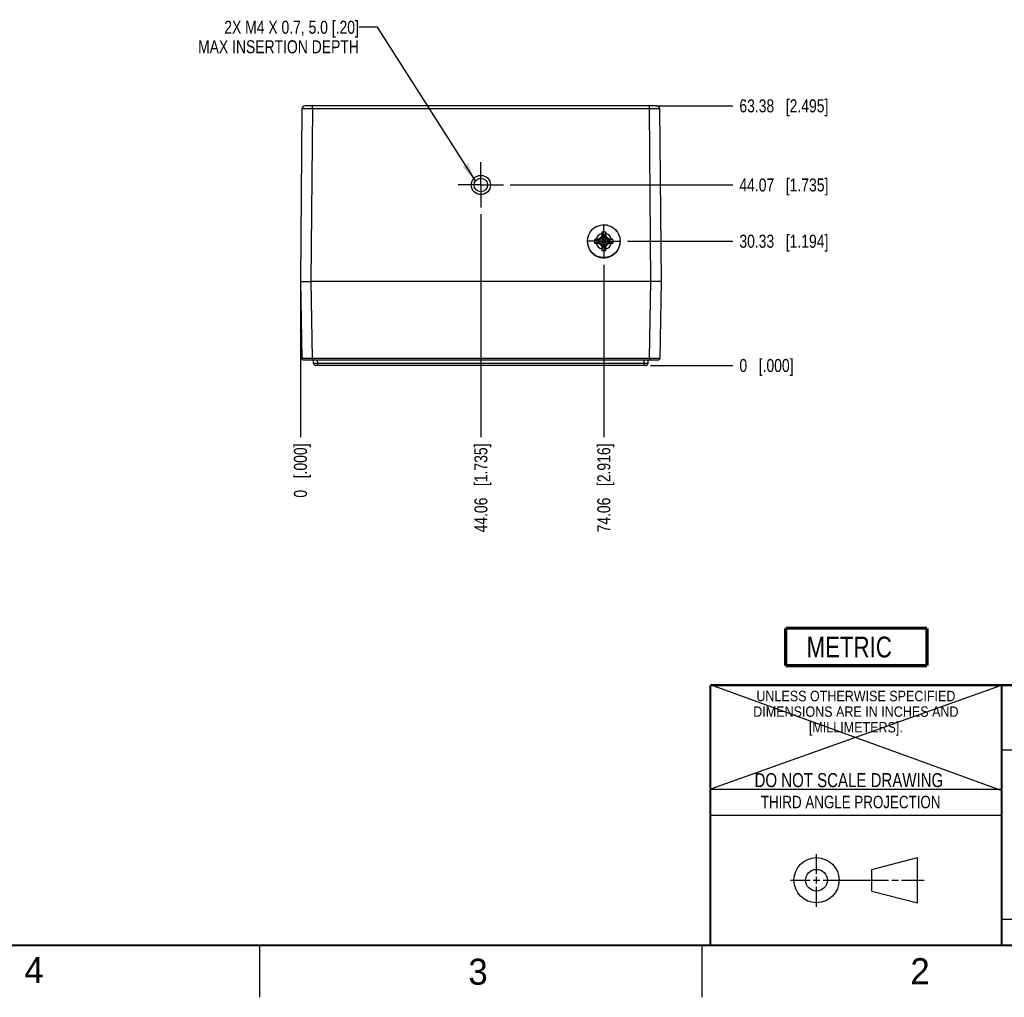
# Model space of a CAD drawing. Header units: inches. Extents: x 0 to 34, y 0 to 22.
# Tile 63 of 139: x 18.9 to 28.4, y 0 to 9.4. Entities that reach past the tile are written whole.
import ezdxf

# ---------------------------------------------------------------- set-up
doc = ezdxf.new("R2010")
doc.units = ezdxf.units.IN
doc.header["$LTSCALE"] = 1.87
doc.header["$MEASUREMENT"] = 0
doc.linetypes.add('CENTER', pattern=[0.6, 0.375, -0.075, 0.075, -0.075])
doc.layers.get('0').update_dxf_attribs({"linetype": 'CONTINUOUS'})
for name, color, linetype in [('02___PRT_ALL_AXES', 7, 'CONTINUOUS'), ('COSMETIC', 7, 'CONTINUOUS'), ('DATUMCURVES', 7, 'CONTINUOUS'), ('DEFAULT_1', 7, 'CENTER'), ('DETAIL', 7, 'CONTINUOUS'), ('DIMENSIONS', 7, 'CONTINUOUS')]:
    doc.layers.add(name, color=color, linetype=linetype)
doc.styles.get("Standard").update_dxf_attribs({"font": 'txt', "width": 0.8})
doc.styles.add('TEXTSTYLE_2', font='txt')
doc.styles.add('TEXTSTYLE_3', font='txt', dxfattribs={"width": 0.9})
doc.dimstyles.new('DIMSTYLE_1', dxfattribs={"dimtxt": 0.125, "dimasz": 0.18, "dimexe": 0.125, "dimexo": 0.0625, "dimgap": 0.03125, "dimtad": 0, "dimtih": 1, "dimtoh": 1, "dimdsep": 46, "dimtxsty": 'STANDARD', "dimblk": '_FILLED', "dimblk1": '_FILLED', "dimblk2": '_FILLED', "dimcen": 0.09, "dimazin": 2, "dimtp": 0.001, "dimtm": 0.001, "dimtfac": 1, "dimtofl": 0, "dimtmove": 0, "dimatfit": 3, "dimldrblk": '_FILLED', "dimfxl": 1, "dimtolj": 1, "dimarcsym": 0})
doc.dimstyles.new('DIMSTYLE_2', dxfattribs={"dimtxt": 0.125, "dimasz": 0.18, "dimexe": 0.125, "dimexo": 0.0625, "dimgap": 0.03125, "dimtad": 0, "dimtih": 1, "dimtoh": 1, "dimdsep": 46, "dimtxsty": 'STANDARD', "dimblk": '_FILLED', "dimblk1": '_FILLED', "dimblk2": '_FILLED', "dimcen": 0.09, "dimazin": 2, "dimtfac": 1, "dimtofl": 0, "dimtmove": 0, "dimatfit": 3, "dimldrblk": '_FILLED', "dimfxl": 1, "dimtolj": 1, "dimarcsym": 0})
doc.dimstyles.get("Standard").update_dxf_attribs({"dimtxt": 0.125, "dimasz": 0.18, "dimexe": 0.125, "dimexo": 0.0625, "dimgap": 0.09, "dimtad": 0, "dimtih": 1, "dimtoh": 1, "dimdsep": 46, "dimtxsty": 'STANDARD', "dimblk": '_FILLED', "dimblk1": '_FILLED', "dimblk2": '_FILLED', "dimcen": 0.09, "dimazin": 2, "dimtol": 1, "dimtp": 0.02, "dimtm": 0.02, "dimtfac": 1, "dimtofl": 0, "dimtmove": 0, "dimatfit": 3, "dimldrblk": '_FILLED', "dimfxl": 1, "dimtolj": 1, "dimarcsym": 0})

# ---------------------------------------------------------------- blocks, each defined once
blk = doc.blocks.new('*D0')
at = {"layer": 'DIMENSIONS', "color": 2, "linetype": 'CONTINUOUS'}
blk.add_line((24.7837, 7.2671), (25.7977, 7.2671), dxfattribs=at)
at = {"layer": 'DIMENSIONS', "color": 2, "linetype": 'CONTINUOUS', "insert": (25.8602, 7.3296), "char_height": 0.125, "width": 1.325, "attachment_point": 1, "line_spacing_factor": 0.9}
blk.add_mtext('30.33{\\ftxt.shx;\\W1.000000;\\H0.125000; }[1.194]', dxfattribs=at)
blk = doc.blocks.new('_FILLED')
at = {"color": 0, "linetype": 'BYBLOCK'}
blk.add_solid([(0, 0), (-1, 0.174), (-1, -0.174)], dxfattribs=at)
blk = doc.blocks.new('*D1')
at = {"layer": 'DIMENSIONS', "color": 2, "linetype": 'CONTINUOUS'}
blk.add_line((25.0065, 6.073), (25.7977, 6.073), dxfattribs=at)
at = {"layer": 'DIMENSIONS', "color": 2, "linetype": 'CONTINUOUS', "insert": (25.8602, 6.1355), "char_height": 0.125, "width": 0.825, "attachment_point": 1, "line_spacing_factor": 0.9}
blk.add_mtext('0{\\ftxt.shx;\\W1.000000;\\H0.125000; }[.000]', dxfattribs=at)
blk = doc.blocks.new('*D2')
at = {"layer": 'DIMENSIONS', "color": 2, "linetype": 'CONTINUOUS'}
blk.add_line((23.6557, 7.808), (25.7977, 7.808), dxfattribs=at)
at = {"layer": 'DIMENSIONS', "color": 2, "linetype": 'CONTINUOUS', "insert": (25.8602, 7.8705), "char_height": 0.125, "width": 1.325, "attachment_point": 1, "line_spacing_factor": 0.9}
blk.add_mtext('44.07{\\ftxt.shx;\\W1.000000;\\H0.125000; }[1.735]', dxfattribs=at)
blk = doc.blocks.new('*D3')
at = {"layer": 'DIMENSIONS', "color": 2, "linetype": 'CONTINUOUS'}
blk.add_line((25.0582, 8.5685), (25.7977, 8.5685), dxfattribs=at)
at = {"layer": 'DIMENSIONS', "color": 2, "linetype": 'CONTINUOUS', "insert": (25.8602, 8.631), "char_height": 0.125, "width": 1.325, "attachment_point": 1, "line_spacing_factor": 0.9}
blk.add_mtext('63.38{\\ftxt.shx;\\W1.000000;\\H0.125000; }[2.495]', dxfattribs=at)
blk = doc.blocks.new('*D16')
at = {"layer": 'DIMENSIONS', "color": 2, "linetype": 'CONTINUOUS'}
blk.add_line((21.6412, 6.817), (21.6412, 5.3855), dxfattribs=at)
at = {"layer": 'DIMENSIONS', "color": 2, "linetype": 'CONTINUOUS', "insert": (21.5787, 5.323), "char_height": 0.125, "width": 0.825, "attachment_point": 3, "rotation": 90, "line_spacing_factor": 0.9}
blk.add_mtext('0{\\ftxt.shx;\\W1.000000;\\H0.125000; }[.000]', dxfattribs=at)
blk = doc.blocks.new('*D17')
at = {"layer": 'DIMENSIONS', "color": 2, "linetype": 'CONTINUOUS'}
blk.add_line((23.3757, 7.528), (23.3757, 5.3855), dxfattribs=at)
at = {"layer": 'DIMENSIONS', "color": 2, "linetype": 'CONTINUOUS', "insert": (23.3132, 5.323), "char_height": 0.125, "width": 1.325, "attachment_point": 3, "rotation": 90, "line_spacing_factor": 0.9}
blk.add_mtext('44.06{\\ftxt.shx;\\W1.000000;\\H0.125000; }[1.735]', dxfattribs=at)
blk = doc.blocks.new('*D18')
at = {"layer": 'DIMENSIONS', "color": 2, "linetype": 'CONTINUOUS'}
blk.add_line((24.5568, 7.0403), (24.5568, 5.3855), dxfattribs=at)
at = {"layer": 'DIMENSIONS', "color": 2, "linetype": 'CONTINUOUS', "insert": (24.4943, 5.323), "char_height": 0.125, "width": 1.325, "attachment_point": 3, "rotation": 90, "line_spacing_factor": 0.9}
blk.add_mtext('74.06{\\ftxt.shx;\\W1.000000;\\H0.125000; }[2.916]', dxfattribs=at)
blk = doc.blocks.new('METRIC_BL2', base_point=(26.9844, 3.3679))
at = {"layer": 'DETAIL', "color": 7, "linetype": 'CONTINUOUS', "const_width": 0.0309}
for points in [[(26.3044, 3.5479), (27.6644, 3.5479)], [(26.3044, 3.5479), (26.3044, 3.1879)], [(27.6644, 3.5479), (27.6644, 3.1879)], [(26.3044, 3.1879), (27.6644, 3.1879)]]:
    blk.add_lwpolyline(points, dxfattribs=at)
at = {"layer": 'DETAIL', "color": 2, "linetype": 'CONTINUOUS', "width": 0.8}
blk.add_text('METRIC', height=0.2, dxfattribs=at).set_placement((26.5057, 3.2668))

msp = doc.modelspace()

# ---------------------------------------------------------------- linework, layer by layer
at = {"color": 7, "linetype": 'CONTINUOUS'}
for p, q in [((21.6557, 8.5387), (21.6412, 6.8795)), ((25.0657, 8.5685), (21.6857, 8.5685)), ((21.7557, 8.539), (21.7412, 6.8795)), ((21.7557, 8.539), (21.7557, 8.5685)), ((24.9957, 8.539), (21.7557, 8.539)), ((24.9957, 8.539), (24.9957, 8.5685)), ((25.0102, 6.8795), (24.9957, 8.539)), ((25.1102, 6.8795), (25.0957, 8.5387)), ((24.5329, 7.2911), (24.5073, 7.2763)), ((24.5254, 7.2357), (24.5882, 7.2985)), ((24.5254, 7.2985), (24.5882, 7.2357)), ((24.5476, 7.3167), (24.5329, 7.2911)), ((24.5374, 7.3188), (24.5476, 7.3167)), ((24.5385, 7.355), (24.5476, 7.3203)), ((24.566, 7.2139), (24.5476, 7.3203)), ((24.5476, 7.3203), (24.5476, 7.3167)), ((24.5476, 7.2139), (24.566, 7.3203)), ((24.566, 7.2176), (24.5476, 7.3167)), ((24.5476, 7.2176), (24.566, 7.3167)), ((24.5751, 7.355), (24.566, 7.3203)), ((24.566, 7.3167), (24.566, 7.3203)), ((24.566, 7.3167), (24.5762, 7.3188)), ((24.5807, 7.2911), (24.566, 7.3167)), ((24.6063, 7.2763), (24.5807, 7.2911)), ((24.4689, 7.2854), (24.5036, 7.2763)), ((24.4689, 7.2489), (24.5036, 7.258)), ((24.5036, 7.258), (24.61, 7.2763)), ((24.5073, 7.2763), (24.5036, 7.2763)), ((24.5036, 7.2763), (24.61, 7.258)), ((24.5036, 7.258), (24.5073, 7.258)), ((24.5051, 7.2865), (24.5073, 7.2763)), ((24.5051, 7.2477), (24.5073, 7.258)), ((24.5073, 7.258), (24.6063, 7.2763)), ((24.5073, 7.2763), (24.6063, 7.258)), ((24.5073, 7.258), (24.5329, 7.2432)), ((24.5329, 7.2432), (24.5476, 7.2176)), ((24.5476, 7.2176), (24.5374, 7.2154)), ((24.5385, 7.1792), (24.5476, 7.2139)), ((24.5476, 7.2176), (24.5476, 7.2139)), ((24.566, 7.2176), (24.5807, 7.2432)), ((24.5762, 7.2154), (24.566, 7.2176)), ((24.566, 7.2139), (24.566, 7.2176)), ((24.5751, 7.1792), (24.566, 7.2139)), ((24.5807, 7.2432), (24.6063, 7.258)), ((24.6085, 7.2865), (24.6063, 7.2763)), ((24.61, 7.2763), (24.6063, 7.2763)), ((24.6063, 7.258), (24.61, 7.258)), ((24.6063, 7.258), (24.6085, 7.2477)), ((24.6447, 7.2854), (24.61, 7.2763)), ((24.6447, 7.2489), (24.61, 7.258)), ((21.6412, 6.8795), (21.654, 6.1434)), ((21.7412, 6.8795), (21.754, 6.1434)), ((25.0102, 6.8795), (21.7412, 6.8795)), ((24.9974, 6.1434), (25.0102, 6.8795)), ((25.0974, 6.1434), (25.1102, 6.8795)), ((21.669, 6.1286), (25.0824, 6.1286)), ((21.754, 6.1434), (21.754, 6.1286)), ((21.754, 6.1434), (24.9974, 6.1434)), ((21.768, 6.0924), (21.7674, 6.1286)), ((24.9637, 6.073), (21.7877, 6.073)), ((21.8074, 6.0924), (21.8067, 6.1286)), ((21.8074, 6.073), (21.8074, 6.0924)), ((24.944, 6.0924), (21.8074, 6.0924)), ((24.944, 6.0924), (24.9446, 6.1286)), ((24.944, 6.073), (24.944, 6.0924)), ((24.9833, 6.0924), (24.984, 6.1286)), ((24.9974, 6.1434), (24.9974, 6.1286)), ((27.1331, 1.23), (27.5726, 1.3428)), ((27.5726, 0.9086), (27.5726, 1.3428)), ((27.1331, 1.02), (27.1331, 1.23)), ((27.1331, 1.02), (27.5726, 0.9086))]:
    msp.add_line(p, q, dxfattribs=at)
at = {"color": 2, "linetype": 'CONTINUOUS'}
for p, q in [((28.38, 2.38), (28.61, 2.38)), ((25.58, 2), (28.38, 2)), ((25.58, 1.75), (28.38, 1.75)), ((26.6016, 1.1882), (26.6016, 1.375)), ((26.6016, 1.0944), (26.6016, 1.1569)), ((26.3514, 1.1257), (26.5391, 1.1257)), ((26.5703, 1.1257), (26.6328, 1.1257)), ((26.6016, 0.8704), (26.6016, 1.0632)), ((26.6641, 1.1257), (27.2943, 1.1257)), ((27.3256, 1.1257), (27.3881, 1.1257)), ((27.4193, 1.1257), (27.6351, 1.1257)), ((28.38, 0.75), (33.5, 0.75)), ((21.25, 0), (21.25, 0.5)), ((25.5, 0.5), (25.5, 0))]:
    msp.add_line(p, q, dxfattribs=at)
at = {"color": 7, "linetype": 'CONTINUOUS', "const_width": 0.02}
for points in [[(25.58, 3), (33.5, 3)], [(25.58, 3), (25.58, 0.5)], [(28.38, 3), (28.38, 0.5)], [(0.5, 0.5), (33.5, 0.5)]]:
    msp.add_lwpolyline(points, dxfattribs=at)
at = {"color": 7, "linetype": 'CONTINUOUS'}
for centre, radius in [((23.3757, 7.808), 0.0925), ((24.5568, 7.2671), 0.1575), ((26.6016, 1.1257), 0.2171), ((26.601, 1.125), 0.105)]:
    msp.add_circle(centre, radius, dxfattribs=at)
for centre, radius, start, end in [((21.6857, 8.5385), 0.03, 90, 179.5), ((25.0657, 8.5385), 0.03, 0.5, 89.99997), ((24.5568, 7.2671), 0.0763, 104.27446, 165.72554), ((25.7444, 5.2097), 2.4185, 120.26678, 120.82524), ((26.623, 6.0744), 2.4287, 149.17593, 149.73205), ((26.7269, 7.2705), 2.1901, 178.15418, 178.73634), ((25.4685, 7.3111), 0.931, 177.29504, 178.15421), ((24.5568, 7.2671), 0.0898, 78.26459, 101.73541), ((24.5568, 7.2671), 0.054, 80.23635, 99.76365), ((23.6683, 7.312), 0.9078, 1.83478, 2.71597), ((22.4112, 7.2712), 2.1656, 1.26037, 1.84911), ((24.5568, 7.2671), 0.0763, 14.27446, 75.72554), ((22.4994, 6.0796), 2.4185, 30.26678, 30.82524), ((23.364, 5.2009), 2.4287, 59.17593, 59.73205), ((24.5568, 7.2671), 0.0898, 168.26459, 191.73541), ((24.5119, 6.3786), 0.9078, 91.83478, 92.71597), ((24.5128, 8.1789), 0.931, 267.29504, 268.15421), ((24.5527, 5.1215), 2.1656, 91.26037, 91.84911), ((24.5568, 7.2671), 0.0763, 194.27446, 255.72554), ((24.5534, 9.4372), 2.1901, 268.15418, 268.73634), ((24.5568, 7.2671), 0.054, 170.23635, 189.76365), ((25.7496, 9.3333), 2.4287, 239.17593, 239.73205), ((26.6142, 8.4547), 2.4185, 210.26678, 210.82524), ((26.7024, 7.2631), 2.1656, 181.26037, 181.84911), ((25.4453, 7.2223), 0.9078, 181.83478, 182.71597), ((24.5568, 7.2671), 0.054, 260.23635, 279.76365), ((23.6451, 7.2232), 0.931, 357.29504, 358.15421), ((24.5568, 7.2671), 0.0763, 284.27446, 345.72554), ((22.3867, 7.2637), 2.1901, 358.15418, 358.73634), ((22.4906, 8.4599), 2.4287, 329.17593, 329.73205), ((23.3692, 9.3245), 2.4185, 300.26678, 300.82524), ((24.5602, 5.097), 2.1901, 88.15418, 88.73634), ((24.5609, 9.4128), 2.1656, 271.26037, 271.84911), ((24.5568, 7.2671), 0.054, 350.23635, 9.76365), ((24.6008, 6.3554), 0.931, 87.29504, 88.15421), ((24.6017, 8.1556), 0.9078, 271.83478, 272.71597), ((24.5568, 7.2671), 0.0898, 348.26459, 11.73541), ((24.5568, 7.2671), 0.0898, 258.26459, 281.73541), ((21.669, 6.1436), 0.015, 181, 269.99993), ((21.7877, 6.0927), 0.0197, 181, 269.99996), ((24.9637, 6.0927), 0.0197, 270, 359), ((25.0824, 6.1436), 0.015, 270.00007, 359)]:
    msp.add_arc(centre, radius, start, end, dxfattribs=at)
for points, knots in [([(21.7557, 8.539), (21.7492, 8.539), (21.7364, 8.539), (21.7179, 8.539), (21.7033, 8.539), (21.6924, 8.539), (21.6852, 8.539), (21.6786, 8.539), (21.6728, 8.539), (21.6678, 8.5389), (21.6641, 8.5389), (21.6616, 8.5389), (21.6601, 8.5389), (21.6588, 8.5388), (21.6577, 8.5388), (21.6568, 8.5388), (21.6563, 8.5388), (21.656, 8.5388), (21.6558, 8.5388), (21.6557, 8.5387), (21.6557, 8.5387), (21.6557, 8.5387)], [0, 0, 0, 0, 0.195081, 0.382665, 0.555541, 0.634358, 0.707066, 0.772965, 0.831419, 0.881867, 0.923823, 0.941487, 0.956883, 0.969975, 0.980731, 0.989125, 0.995139, 0.997248, 0.998759, 0.999672, 1, 1, 1, 1]), ([(25.0957, 8.5387), (25.0957, 8.5387), (25.0957, 8.5387), (25.0956, 8.5388), (25.0954, 8.5388), (25.0951, 8.5388), (25.0946, 8.5388), (25.0937, 8.5388), (25.0926, 8.5388), (25.0913, 8.5389), (25.0898, 8.5389), (25.0873, 8.5389), (25.0836, 8.5389), (25.0786, 8.539), (25.0728, 8.539), (25.0662, 8.539), (25.059, 8.539), (25.0481, 8.539), (25.0335, 8.539), (25.015, 8.539), (25.0022, 8.539), (24.9957, 8.539)], [0, 0, 0, 0, 0.000328, 0.001241, 0.002752, 0.004861, 0.010875, 0.019269, 0.030025, 0.043117, 0.058513, 0.076177, 0.118133, 0.168581, 0.227035, 0.292934, 0.365642, 0.444459, 0.617335, 0.804919, 1, 1, 1, 1]), ([(21.6412, 6.8795), (21.6414, 6.8794), (21.642, 6.8794), (21.6434, 6.8794), (21.6458, 6.8793), (21.6508, 6.8793), (21.6591, 6.8793), (21.6714, 6.8793), (21.6863, 6.8794), (21.7099, 6.8794), (21.7284, 6.8795), (21.7412, 6.8795)], [0, 0, 0, 0, 0.004832, 0.019228, 0.043065, 0.076117, 0.168512, 0.292867, 0.444404, 0.617297, 1, 1, 1, 1]), ([(25.1102, 6.8795), (25.11, 6.8794), (25.1094, 6.8794), (25.108, 6.8794), (25.1056, 6.8793), (25.1006, 6.8793), (25.0923, 6.8793), (25.08, 6.8793), (25.0651, 6.8794), (25.0415, 6.8794), (25.023, 6.8795), (25.0102, 6.8795)], [0, 0, 0, 0, 0.004846, 0.019254, 0.043101, 0.07616, 0.168564, 0.292919, 0.444448, 0.617329, 1, 1, 1, 1]), ([(21.654, 6.1434), (21.654, 6.1434), (21.6541, 6.1434), (21.6542, 6.1433), (21.6543, 6.1433), (21.6545, 6.1433), (21.6548, 6.1433), (21.6553, 6.1433), (21.656, 6.1433), (21.6571, 6.1433), (21.6584, 6.1433), (21.66, 6.1433), (21.6625, 6.1433), (21.6661, 6.1433), (21.6712, 6.1433), (21.677, 6.1433), (21.6836, 6.1433), (21.6908, 6.1433), (21.7016, 6.1433), (21.7163, 6.1433), (21.7348, 6.1433), (21.7475, 6.1433), (21.754, 6.1434)], [0, 0, 0, 0, 0.000309, 0.001215, 0.002722, 0.004828, 0.007535, 0.010838, 0.01923, 0.029984, 0.043075, 0.058471, 0.076134, 0.118091, 0.168541, 0.226998, 0.292901, 0.365613, 0.444436, 0.617322, 0.804913, 1, 1, 1, 1]), ([(21.8074, 6.0924), (21.8023, 6.0923), (21.7951, 6.0923), (21.7858, 6.0922), (21.7799, 6.0922), (21.7751, 6.0922), (21.7718, 6.0922), (21.7698, 6.0923), (21.7688, 6.0923), (21.7684, 6.0924), (21.768, 6.0923), (21.768, 6.0924)], [0, 0, 0, 0, 0.382381, 0.555201, 0.706742, 0.831166, 0.923662, 0.956765, 0.980654, 0.995092, 1, 1, 1, 1]), ([(24.9833, 6.0924), (24.9833, 6.0923), (24.9829, 6.0924), (24.9825, 6.0923), (24.9815, 6.0923), (24.9796, 6.0922), (24.9763, 6.0922), (24.9715, 6.0922), (24.9656, 6.0922), (24.9563, 6.0923), (24.949, 6.0923), (24.944, 6.0924)], [0, 0, 0, 0, 0.004889, 0.019295, 0.043122, 0.076148, 0.168468, 0.29275, 0.444254, 0.617146, 1, 1, 1, 1]), ([(24.9974, 6.1434), (25.0039, 6.1433), (25.0166, 6.1433), (25.0351, 6.1433), (25.0498, 6.1433), (25.0606, 6.1433), (25.0678, 6.1433), (25.0744, 6.1433), (25.0802, 6.1433), (25.0853, 6.1433), (25.0889, 6.1433), (25.0914, 6.1433), (25.093, 6.1433), (25.0943, 6.1433), (25.0954, 6.1433), (25.0961, 6.1433), (25.0966, 6.1433), (25.0969, 6.1433), (25.0971, 6.1433), (25.0972, 6.1433), (25.0973, 6.1434), (25.0974, 6.1434), (25.0974, 6.1434)], [0, 0, 0, 0, 0.195087, 0.382678, 0.555564, 0.634387, 0.707099, 0.773002, 0.831459, 0.881909, 0.923866, 0.941529, 0.956925, 0.970016, 0.98077, 0.989162, 0.992465, 0.995172, 0.997278, 0.998785, 0.999691, 1, 1, 1, 1])]:
    msp.add_open_spline(points, degree=3, knots=knots, dxfattribs=at)
at = {"layer": '02___PRT_ALL_AXES', "color": 7, "linetype": 'CENTER'}
for q in [(23.3757, 8.0256), (23.1582, 7.808), (23.3757, 7.5905), (23.5932, 7.808)]:
    msp.add_line((23.3757, 7.808), q, dxfattribs=at)
at = {"layer": '02___PRT_ALL_AXES', "color": 7, "linetype": 'CONTINUOUS'}
msp.add_circle((23.3757, 7.808), 0.065, dxfattribs=at)
for start, end in [(187.96793, 191.04162), (208.85019, 209.5865), (246.56708, 250.24758)]:
    msp.add_arc((24.5568, 7.2671), 0.1575, start, end, dxfattribs=at)
at = {"layer": 'COSMETIC', "color": 7, "linetype": 'CONTINUOUS'}
for start, end in [(116.2167, 123.38335), (76.41665, 83.58329), (56.51666, 63.68331), (36.61671, 43.78335), (16.71667, 23.88331), (336.91671, 344.08335), (356.81665, 3.98329), (297.11665, 304.28329)]:
    msp.add_arc((24.5568, 7.2671), 0.1575, start, end, dxfattribs=at)
at = {"layer": 'DATUMCURVES', "color": 4, "linetype": 'CONTINUOUS'}
for p, q in [((24.3997, 7.255), (24.4003, 7.2485)), ((24.6939, 7.1888), (24.697, 7.1946)), ((24.7117, 7.2381), (24.7128, 7.2447)), ((24.4179, 7.1921), (24.4211, 7.1864)), ((24.494, 7.1219), (24.5001, 7.1194)), ((24.6557, 7.1438), (24.6607, 7.148))]:
    msp.add_line(p, q, dxfattribs=at)
for points, knots in [([(24.4003, 7.2485), (24.4004, 7.2483), (24.4004, 7.248), (24.4004, 7.2476), (24.4005, 7.2474), (24.4005, 7.2472), (24.4005, 7.2471), (24.4005, 7.247), (24.4005, 7.2469), (24.4005, 7.2469), (24.4005, 7.2468), (24.4005, 7.2468), (24.4005, 7.2468), (24.4006, 7.2467), (24.4006, 7.2465), (24.4006, 7.2464), (24.4006, 7.2461), (24.4007, 7.2457), (24.4007, 7.2453), (24.4008, 7.2449), (24.4008, 7.2445), (24.4009, 7.244), (24.401, 7.2433), (24.4011, 7.2425), (24.4013, 7.2417), (24.4014, 7.241), (24.4015, 7.2404), (24.4015, 7.24), (24.4016, 7.2396), (24.4017, 7.2392), (24.4017, 7.2389), (24.4018, 7.2386), (24.4018, 7.2385), (24.4018, 7.2383), (24.4018, 7.2382), (24.4019, 7.2382), (24.4019, 7.2381), (24.4019, 7.2381), (24.4019, 7.238), (24.4019, 7.2379), (24.4019, 7.2377), (24.402, 7.2375), (24.402, 7.2372), (24.4021, 7.2369), (24.4022, 7.2363), (24.4023, 7.2358), (24.4024, 7.2354)], [0, 0, 0, 0, 0.0625, 0.09375, 0.109375, 0.125, 0.140625, 0.15625, 0.160156, 0.164062, 0.166016, 0.167969, 0.171875, 0.179688, 0.1875, 0.203125, 0.21875, 0.25, 0.28125, 0.3125, 0.34375, 0.375, 0.4375, 0.5, 0.5625, 0.625, 0.65625, 0.6875, 0.71875, 0.75, 0.78125, 0.796875, 0.8125, 0.820312, 0.828125, 0.832031, 0.833984, 0.835938, 0.839844, 0.84375, 0.859375, 0.875, 0.890625, 0.90625, 0.9375, 1, 1, 1, 1]), ([(24.4024, 7.2354), (24.4026, 7.2346), (24.4029, 7.2333), (24.4032, 7.2317), (24.4034, 7.2309), (24.4035, 7.2302), (24.4037, 7.2296), (24.4038, 7.2291), (24.4039, 7.2287), (24.4039, 7.2286), (24.4039, 7.2285), (24.404, 7.2284), (24.404, 7.2282), (24.4041, 7.2279), (24.4042, 7.2274), (24.4044, 7.2269), (24.4046, 7.2259), (24.4049, 7.2248), (24.4053, 7.2236), (24.4055, 7.2227), (24.4057, 7.2221), (24.4058, 7.2216), (24.4059, 7.2213), (24.4059, 7.2211), (24.406, 7.2209), (24.4062, 7.2205), (24.4063, 7.2199), (24.4066, 7.219), (24.407, 7.2179), (24.4074, 7.2167), (24.4077, 7.2158), (24.4079, 7.2151), (24.4081, 7.2145), (24.4082, 7.2141), (24.4083, 7.2139), (24.4084, 7.2137), (24.4084, 7.2136), (24.4085, 7.2133), (24.4087, 7.213), (24.4089, 7.2124), (24.4091, 7.2117), (24.4095, 7.2108), (24.4099, 7.2097), (24.4103, 7.2086), (24.4107, 7.2077), (24.4109, 7.2071), (24.411, 7.2067), (24.4111, 7.2065), (24.4112, 7.2063), (24.4113, 7.206), (24.4115, 7.2056), (24.4118, 7.205), (24.4122, 7.2041), (24.4126, 7.203), (24.4131, 7.2019), (24.4135, 7.201), (24.4138, 7.2005), (24.414, 7.2001), (24.4141, 7.1998), (24.4142, 7.1996), (24.4142, 7.1995), (24.4143, 7.1994), (24.4143, 7.1992), (24.4145, 7.199), (24.4146, 7.1987), (24.4148, 7.1982), (24.4151, 7.1977), (24.4155, 7.197), (24.4159, 7.1961), (24.4167, 7.1944), (24.4174, 7.1931), (24.4179, 7.1921)], [0, 0, 0, 0, 0.0625, 0.09375, 0.109375, 0.125, 0.140625, 0.15625, 0.160156, 0.164062, 0.166016, 0.167969, 0.171875, 0.179688, 0.1875, 0.203125, 0.21875, 0.25, 0.28125, 0.296875, 0.3125, 0.320312, 0.328125, 0.332031, 0.335938, 0.34375, 0.359375, 0.375, 0.40625, 0.4375, 0.453125, 0.46875, 0.484375, 0.492188, 0.496094, 0.5, 0.503906, 0.507812, 0.515625, 0.53125, 0.546875, 0.5625, 0.59375, 0.625, 0.640625, 0.65625, 0.664062, 0.667969, 0.671875, 0.679688, 0.6875, 0.703125, 0.71875, 0.75, 0.78125, 0.796875, 0.8125, 0.820312, 0.828125, 0.832031, 0.833984, 0.835938, 0.839844, 0.84375, 0.851562, 0.859375, 0.875, 0.890625, 0.90625, 0.9375, 1, 1, 1, 1]), ([(24.697, 7.1946), (24.6974, 7.1954), (24.698, 7.1966), (24.6986, 7.198), (24.699, 7.1988), (24.6993, 7.1994), (24.6996, 7.2), (24.6998, 7.2005), (24.7, 7.2008), (24.7, 7.2009), (24.7001, 7.201), (24.7001, 7.2011), (24.7002, 7.2013), (24.7003, 7.2016), (24.7005, 7.202), (24.7008, 7.2026), (24.7011, 7.2034), (24.7016, 7.2045), (24.7021, 7.2056), (24.7025, 7.2065), (24.7027, 7.2071), (24.7029, 7.2075), (24.703, 7.2078), (24.7031, 7.208), (24.7032, 7.2082), (24.7033, 7.2086), (24.7035, 7.2092), (24.7039, 7.2101), (24.7043, 7.2112), (24.7047, 7.2124), (24.705, 7.2133), (24.7053, 7.2139), (24.7055, 7.2145), (24.7056, 7.2149), (24.7057, 7.2151), (24.7058, 7.2153), (24.7058, 7.2155), (24.7059, 7.2157), (24.706, 7.2161), (24.7062, 7.2167), (24.7064, 7.2174), (24.7067, 7.2183), (24.7071, 7.2194), (24.7075, 7.2206), (24.7077, 7.2215), (24.7079, 7.2221), (24.7081, 7.2225), (24.7081, 7.2227), (24.7082, 7.2229), (24.7083, 7.2232), (24.7084, 7.2237), (24.7085, 7.2243), (24.7088, 7.2252), (24.7091, 7.2264), (24.7094, 7.2275), (24.7096, 7.2284), (24.7098, 7.229), (24.7099, 7.2295), (24.71, 7.2298), (24.71, 7.23), (24.7101, 7.2301), (24.7101, 7.2302), (24.7101, 7.2304), (24.7102, 7.2306), (24.7102, 7.231), (24.7103, 7.2315), (24.7105, 7.2321), (24.7106, 7.2329), (24.7108, 7.2339), (24.7112, 7.2356), (24.7115, 7.2371), (24.7117, 7.2381)], [0, 0, 0, 0, 0.0625, 0.09375, 0.109375, 0.125, 0.140625, 0.15625, 0.160156, 0.164062, 0.166016, 0.167969, 0.171875, 0.179688, 0.1875, 0.203125, 0.21875, 0.25, 0.28125, 0.296875, 0.3125, 0.320312, 0.328125, 0.332031, 0.335938, 0.34375, 0.359375, 0.375, 0.40625, 0.4375, 0.453125, 0.46875, 0.484375, 0.492188, 0.496094, 0.5, 0.503906, 0.507812, 0.515625, 0.53125, 0.546875, 0.5625, 0.59375, 0.625, 0.640625, 0.65625, 0.664062, 0.667969, 0.671875, 0.679688, 0.6875, 0.703125, 0.71875, 0.75, 0.78125, 0.796875, 0.8125, 0.820312, 0.828125, 0.832031, 0.833984, 0.835938, 0.839844, 0.84375, 0.851562, 0.859375, 0.875, 0.890625, 0.90625, 0.9375, 1, 1, 1, 1]), ([(24.7128, 7.2447), (24.7128, 7.2449), (24.7129, 7.2452), (24.7129, 7.2455), (24.7129, 7.2457), (24.713, 7.2459), (24.713, 7.246), (24.713, 7.2462), (24.713, 7.2462), (24.713, 7.2463), (24.713, 7.2463), (24.713, 7.2463), (24.713, 7.2464), (24.713, 7.2465), (24.713, 7.2466), (24.7131, 7.2468), (24.7131, 7.247), (24.7131, 7.2474), (24.7132, 7.2478), (24.7132, 7.2482), (24.7133, 7.2486), (24.7133, 7.2492), (24.7134, 7.2498), (24.7135, 7.2507), (24.7136, 7.2515), (24.7136, 7.2522), (24.7137, 7.2527), (24.7137, 7.2531), (24.7138, 7.2535), (24.7138, 7.2539), (24.7138, 7.2543), (24.7138, 7.2546), (24.7139, 7.2547), (24.7139, 7.2549), (24.7139, 7.255), (24.7139, 7.255), (24.7139, 7.2551), (24.7139, 7.2551), (24.7139, 7.2551), (24.7139, 7.2553), (24.7139, 7.2555), (24.7139, 7.2557), (24.7139, 7.256), (24.714, 7.2563), (24.714, 7.2569), (24.714, 7.2574), (24.7141, 7.2578)], [0, 0, 0, 0, 0.0625, 0.09375, 0.109375, 0.125, 0.140625, 0.15625, 0.160156, 0.164062, 0.166016, 0.167969, 0.171875, 0.179688, 0.1875, 0.203125, 0.21875, 0.25, 0.28125, 0.3125, 0.34375, 0.375, 0.4375, 0.5, 0.5625, 0.625, 0.65625, 0.6875, 0.71875, 0.75, 0.78125, 0.796875, 0.8125, 0.820312, 0.828125, 0.832031, 0.833984, 0.835938, 0.839844, 0.84375, 0.859375, 0.875, 0.890625, 0.90625, 0.9375, 1, 1, 1, 1]), ([(24.4211, 7.1864), (24.4217, 7.1855), (24.4225, 7.1842), (24.4234, 7.1827), (24.424, 7.1818), (24.4244, 7.1811), (24.4247, 7.1806), (24.425, 7.1802), (24.4252, 7.1799), (24.4253, 7.1797), (24.4254, 7.1795), (24.4255, 7.1794), (24.4255, 7.1793), (24.4257, 7.1791), (24.4259, 7.1788), (24.4262, 7.1784), (24.4266, 7.1778), (24.4272, 7.1769), (24.428, 7.1758), (24.4288, 7.1747), (24.4294, 7.1738), (24.4298, 7.1732), (24.4301, 7.1728), (24.4303, 7.1725), (24.4305, 7.1723), (24.4306, 7.1721), (24.4308, 7.1719), (24.431, 7.1716), (24.4314, 7.1711), (24.4319, 7.1705), (24.4324, 7.1698), (24.4331, 7.169), (24.4338, 7.1681), (24.4345, 7.1672), (24.435, 7.1666), (24.4354, 7.1661), (24.4357, 7.1657), (24.4359, 7.1655), (24.436, 7.1653), (24.4361, 7.1651), (24.4363, 7.1649), (24.4366, 7.1646), (24.4371, 7.1641), (24.4376, 7.1634), (24.4384, 7.1626), (24.4391, 7.1618), (24.4398, 7.161), (24.4404, 7.1604), (24.4409, 7.1597), (24.4413, 7.1593), (24.4416, 7.159), (24.4417, 7.1588), (24.4419, 7.1587), (24.4421, 7.1585), (24.4423, 7.1582), (24.4427, 7.1578), (24.4432, 7.1573), (24.4439, 7.1566), (24.4449, 7.1556), (24.4459, 7.1546), (24.4466, 7.1538), (24.4471, 7.1533), (24.4475, 7.153), (24.4478, 7.1527), (24.4479, 7.1525), (24.448, 7.1524), (24.4481, 7.1523), (24.4483, 7.1522), (24.4485, 7.152), (24.4488, 7.1518), (24.4492, 7.1514), (24.4497, 7.1509), (24.4504, 7.1503), (24.4513, 7.1495), (24.4528, 7.1482), (24.4541, 7.147), (24.4549, 7.1462)], [0, 0, 0, 0, 0.0625, 0.09375, 0.109375, 0.125, 0.140625, 0.148438, 0.15625, 0.160156, 0.164062, 0.166016, 0.167969, 0.171875, 0.179688, 0.1875, 0.203125, 0.21875, 0.25, 0.28125, 0.296875, 0.3125, 0.320312, 0.328125, 0.332031, 0.335938, 0.339844, 0.34375, 0.359375, 0.375, 0.390625, 0.40625, 0.4375, 0.453125, 0.46875, 0.484375, 0.492188, 0.496094, 0.5, 0.503906, 0.507812, 0.515625, 0.53125, 0.546875, 0.5625, 0.59375, 0.609375, 0.625, 0.640625, 0.65625, 0.660156, 0.664062, 0.667969, 0.671875, 0.679688, 0.6875, 0.703125, 0.71875, 0.75, 0.78125, 0.796875, 0.8125, 0.820312, 0.828125, 0.832031, 0.833984, 0.835938, 0.839844, 0.84375, 0.851562, 0.859375, 0.875, 0.890625, 0.90625, 0.9375, 1, 1, 1, 1]), ([(24.4549, 7.1462), (24.4556, 7.1457), (24.4567, 7.1448), (24.4579, 7.1438), (24.4586, 7.1433), (24.4591, 7.1428), (24.4596, 7.1424), (24.46, 7.1421), (24.4603, 7.1419), (24.4604, 7.1418), (24.4605, 7.1417), (24.4606, 7.1417), (24.4607, 7.1415), (24.461, 7.1414), (24.4614, 7.1411), (24.4619, 7.1407), (24.4626, 7.1402), (24.4636, 7.1394), (24.4646, 7.1387), (24.4653, 7.1382), (24.4658, 7.1378), (24.4662, 7.1375), (24.4665, 7.1373), (24.4667, 7.1372), (24.4669, 7.1371), (24.4672, 7.1368), (24.4677, 7.1365), (24.4685, 7.136), (24.4695, 7.1353), (24.4705, 7.1346), (24.4713, 7.1341), (24.4719, 7.1337), (24.4724, 7.1334), (24.4728, 7.1331), (24.473, 7.133), (24.4731, 7.1329), (24.4733, 7.1328), (24.4735, 7.1327), (24.4738, 7.1325), (24.4744, 7.1322), (24.475, 7.1318), (24.4758, 7.1313), (24.4768, 7.1307), (24.4779, 7.1301), (24.4787, 7.1296), (24.4792, 7.1293), (24.4796, 7.1291), (24.4798, 7.129), (24.48, 7.1288), (24.4803, 7.1287), (24.4807, 7.1285), (24.4812, 7.1282), (24.4821, 7.1277), (24.4831, 7.1272), (24.4842, 7.1266), (24.485, 7.1262), (24.4856, 7.1259), (24.486, 7.1257), (24.4863, 7.1255), (24.4865, 7.1254), (24.4866, 7.1254), (24.4867, 7.1253), (24.4868, 7.1253), (24.4871, 7.1251), (24.4874, 7.125), (24.4878, 7.1248), (24.4884, 7.1245), (24.4891, 7.1242), (24.49, 7.1238), (24.4917, 7.123), (24.4931, 7.1223), (24.494, 7.1219)], [0, 0, 0, 0, 0.0625, 0.09375, 0.109375, 0.125, 0.140625, 0.15625, 0.160156, 0.164062, 0.166016, 0.167969, 0.171875, 0.179688, 0.1875, 0.203125, 0.21875, 0.25, 0.28125, 0.296875, 0.3125, 0.320312, 0.328125, 0.332031, 0.335938, 0.34375, 0.359375, 0.375, 0.40625, 0.4375, 0.453125, 0.46875, 0.484375, 0.492188, 0.496094, 0.5, 0.503906, 0.507812, 0.515625, 0.53125, 0.546875, 0.5625, 0.59375, 0.625, 0.640625, 0.65625, 0.664062, 0.667969, 0.671875, 0.679688, 0.6875, 0.703125, 0.71875, 0.75, 0.78125, 0.796875, 0.8125, 0.820312, 0.828125, 0.832031, 0.833984, 0.835938, 0.839844, 0.84375, 0.851562, 0.859375, 0.875, 0.890625, 0.90625, 0.9375, 1, 1, 1, 1]), ([(24.5001, 7.1194), (24.5009, 7.1191), (24.5022, 7.1186), (24.5037, 7.1181), (24.5045, 7.1178), (24.5052, 7.1176), (24.5058, 7.1174), (24.5063, 7.1172), (24.5066, 7.1171), (24.5067, 7.117), (24.5068, 7.117), (24.5069, 7.117), (24.5071, 7.1169), (24.5074, 7.1168), (24.5079, 7.1167), (24.5084, 7.1165), (24.5094, 7.1162), (24.5105, 7.1158), (24.5117, 7.1155), (24.5126, 7.1152), (24.5132, 7.115), (24.5136, 7.1149), (24.5139, 7.1148), (24.5141, 7.1147), (24.5144, 7.1147), (24.5148, 7.1146), (24.5154, 7.1144), (24.5163, 7.1142), (24.5174, 7.1139), (24.5186, 7.1136), (24.5195, 7.1134), (24.5202, 7.1132), (24.5208, 7.113), (24.5212, 7.1129), (24.5215, 7.1129), (24.5216, 7.1128), (24.5218, 7.1128), (24.5221, 7.1127), (24.5225, 7.1127), (24.5231, 7.1125), (24.5238, 7.1124), (24.5247, 7.1122), (24.5259, 7.112), (24.5271, 7.1117), (24.528, 7.1115), (24.5286, 7.1114), (24.529, 7.1113), (24.5292, 7.1113), (24.5295, 7.1112), (24.5298, 7.1112), (24.5303, 7.1111), (24.5308, 7.111), (24.5318, 7.1109), (24.533, 7.1107), (24.5342, 7.1105), (24.5351, 7.1104), (24.5357, 7.1103), (24.5362, 7.1102), (24.5365, 7.1102), (24.5367, 7.1101), (24.5368, 7.1101), (24.537, 7.1101), (24.5371, 7.1101), (24.5374, 7.1101), (24.5377, 7.11), (24.5382, 7.11), (24.5388, 7.1099), (24.5396, 7.1098), (24.5406, 7.1097), (24.5424, 7.1095), (24.544, 7.1094), (24.545, 7.1093)], [0, 0, 0, 0, 0.0625, 0.09375, 0.109375, 0.125, 0.140625, 0.15625, 0.160156, 0.164062, 0.166016, 0.167969, 0.171875, 0.179688, 0.1875, 0.203125, 0.21875, 0.25, 0.28125, 0.296875, 0.3125, 0.320312, 0.328125, 0.332031, 0.335938, 0.34375, 0.359375, 0.375, 0.40625, 0.4375, 0.453125, 0.46875, 0.484375, 0.492188, 0.496094, 0.5, 0.503906, 0.507812, 0.515625, 0.53125, 0.546875, 0.5625, 0.59375, 0.625, 0.640625, 0.65625, 0.664062, 0.667969, 0.671875, 0.679688, 0.6875, 0.703125, 0.71875, 0.75, 0.78125, 0.796875, 0.8125, 0.820312, 0.828125, 0.832031, 0.833984, 0.835938, 0.839844, 0.84375, 0.851562, 0.859375, 0.875, 0.890625, 0.90625, 0.9375, 1, 1, 1, 1]), ([(24.545, 7.1093), (24.5452, 7.1093), (24.5455, 7.1093), (24.5459, 7.1092), (24.5461, 7.1092), (24.5462, 7.1092), (24.5464, 7.1092), (24.5465, 7.1092), (24.5466, 7.1092), (24.5466, 7.1092), (24.5466, 7.1092), (24.5467, 7.1092), (24.5467, 7.1092), (24.5468, 7.1092), (24.5469, 7.1092), (24.5471, 7.1091), (24.5474, 7.1091), (24.5477, 7.1091), (24.5481, 7.1091), (24.5486, 7.1091), (24.549, 7.109), (24.5495, 7.109), (24.5502, 7.109), (24.551, 7.1089), (24.5519, 7.1089), (24.5525, 7.1089), (24.5531, 7.1089), (24.5535, 7.1089), (24.5539, 7.1089), (24.5543, 7.1089), (24.5547, 7.1089), (24.5549, 7.1089), (24.5551, 7.1089), (24.5553, 7.1089), (24.5553, 7.1089), (24.5554, 7.1088), (24.5554, 7.1088), (24.5555, 7.1088), (24.5555, 7.1088), (24.5557, 7.1088), (24.5559, 7.1088), (24.5561, 7.1088), (24.5564, 7.1088), (24.5567, 7.1088), (24.5573, 7.1088), (24.5578, 7.1088), (24.5582, 7.1088)], [0, 0, 0, 0, 0.0625, 0.09375, 0.109375, 0.125, 0.140625, 0.15625, 0.160156, 0.164062, 0.166016, 0.167969, 0.171875, 0.179688, 0.1875, 0.203125, 0.21875, 0.25, 0.28125, 0.3125, 0.34375, 0.375, 0.4375, 0.5, 0.5625, 0.625, 0.65625, 0.6875, 0.71875, 0.75, 0.78125, 0.796875, 0.8125, 0.820312, 0.828125, 0.832031, 0.833984, 0.835938, 0.839844, 0.84375, 0.859375, 0.875, 0.890625, 0.90625, 0.9375, 1, 1, 1, 1]), ([(24.5582, 7.1088), (24.5585, 7.1089), (24.5589, 7.1089), (24.5593, 7.1089), (24.5596, 7.1089), (24.5598, 7.1089), (24.56, 7.1089), (24.5602, 7.1089), (24.5603, 7.1089), (24.5603, 7.1089), (24.5604, 7.1089), (24.5604, 7.1089), (24.5605, 7.1089), (24.5606, 7.1089), (24.5608, 7.1089), (24.561, 7.1089), (24.5613, 7.1089), (24.5617, 7.1089), (24.5623, 7.1089), (24.5628, 7.109), (24.5633, 7.109), (24.564, 7.109), (24.5647, 7.109), (24.5654, 7.1091), (24.5659, 7.1091), (24.5664, 7.1091), (24.5671, 7.1092), (24.5678, 7.1092), (24.5684, 7.1093), (24.569, 7.1093), (24.5695, 7.1094), (24.57, 7.1094), (24.5704, 7.1094), (24.5707, 7.1095), (24.571, 7.1095), (24.5711, 7.1095), (24.5712, 7.1095), (24.5713, 7.1095), (24.5714, 7.1095), (24.5716, 7.1095), (24.5718, 7.1096), (24.5722, 7.1096), (24.5727, 7.1097), (24.5735, 7.1097), (24.5741, 7.1098), (24.5745, 7.1098)], [0, 0, 0, 0, 0.0625, 0.09375, 0.109375, 0.125, 0.140625, 0.15625, 0.160156, 0.164062, 0.166016, 0.167969, 0.171875, 0.179688, 0.1875, 0.203125, 0.21875, 0.25, 0.28125, 0.3125, 0.34375, 0.375, 0.4375, 0.46875, 0.5, 0.53125, 0.5625, 0.625, 0.65625, 0.6875, 0.71875, 0.75, 0.78125, 0.796875, 0.8125, 0.820312, 0.828125, 0.832031, 0.835938, 0.84375, 0.859375, 0.875, 0.90625, 0.9375, 1, 1, 1, 1]), ([(24.5745, 7.1098), (24.5751, 7.1099), (24.5763, 7.1101), (24.5777, 7.1103), (24.5786, 7.1104), (24.579, 7.1104), (24.5793, 7.1105), (24.5796, 7.1105), (24.5802, 7.1106), (24.5809, 7.1107), (24.5818, 7.1109), (24.5828, 7.111), (24.5835, 7.1111), (24.5841, 7.1112), (24.5844, 7.1113), (24.5847, 7.1113), (24.585, 7.1114), (24.586, 7.1116), (24.587, 7.1118), (24.5881, 7.112), (24.5886, 7.1121), (24.5889, 7.1122), (24.5891, 7.1122), (24.5894, 7.1123), (24.5897, 7.1123), (24.5902, 7.1124), (24.5913, 7.1127), (24.5923, 7.1129), (24.5932, 7.1131), (24.5936, 7.1132), (24.5939, 7.1133), (24.5942, 7.1133), (24.5947, 7.1135), (24.5955, 7.1137), (24.5964, 7.1139), (24.5973, 7.1141), (24.598, 7.1143), (24.5985, 7.1145), (24.5988, 7.1146), (24.5991, 7.1146), (24.5995, 7.1148), (24.6001, 7.1149), (24.6009, 7.1152), (24.6021, 7.1155), (24.603, 7.1158), (24.6036, 7.116)], [0, 0, 0, 0, 0.0625, 0.125, 0.140625, 0.15625, 0.164062, 0.171875, 0.1875, 0.21875, 0.25, 0.28125, 0.3125, 0.328125, 0.335938, 0.34375, 0.359375, 0.375, 0.4375, 0.46875, 0.484375, 0.492188, 0.5, 0.507812, 0.515625, 0.53125, 0.5625, 0.625, 0.640625, 0.65625, 0.664062, 0.671875, 0.6875, 0.71875, 0.75, 0.78125, 0.8125, 0.828125, 0.835938, 0.84375, 0.859375, 0.875, 0.90625, 0.9375, 1, 1, 1, 1]), ([(24.6036, 7.116), (24.6038, 7.116), (24.6041, 7.1161), (24.6045, 7.1162), (24.6047, 7.1163), (24.6048, 7.1163), (24.605, 7.1164), (24.6051, 7.1164), (24.6051, 7.1164), (24.6052, 7.1165), (24.6052, 7.1165), (24.6052, 7.1165), (24.6053, 7.1165), (24.6054, 7.1165), (24.6055, 7.1166), (24.6057, 7.1166), (24.6059, 7.1167), (24.6062, 7.1168), (24.6066, 7.1169), (24.607, 7.1171), (24.6074, 7.1172), (24.6079, 7.1174), (24.6086, 7.1176), (24.6094, 7.1179), (24.6101, 7.1182), (24.6108, 7.1184), (24.6113, 7.1186), (24.6117, 7.1187), (24.6121, 7.1189), (24.6125, 7.119), (24.6128, 7.1191), (24.613, 7.1192), (24.6132, 7.1193), (24.6133, 7.1193), (24.6134, 7.1194), (24.6135, 7.1194), (24.6135, 7.1194), (24.6135, 7.1194), (24.6136, 7.1194), (24.6137, 7.1195), (24.6139, 7.1196), (24.6141, 7.1197), (24.6144, 7.1197), (24.6147, 7.1199), (24.6153, 7.1201), (24.6157, 7.1203), (24.616, 7.1204)], [0, 0, 0, 0, 0.0625, 0.09375, 0.109375, 0.125, 0.140625, 0.15625, 0.160156, 0.164062, 0.166016, 0.167969, 0.171875, 0.179688, 0.1875, 0.203125, 0.21875, 0.25, 0.28125, 0.3125, 0.34375, 0.375, 0.4375, 0.5, 0.5625, 0.625, 0.65625, 0.6875, 0.71875, 0.75, 0.78125, 0.796875, 0.8125, 0.820312, 0.828125, 0.832031, 0.833984, 0.835938, 0.839844, 0.84375, 0.859375, 0.875, 0.890625, 0.90625, 0.9375, 1, 1, 1, 1]), ([(24.616, 7.1204), (24.6169, 7.1208), (24.6181, 7.1213), (24.6195, 7.1219), (24.6204, 7.1223), (24.621, 7.1225), (24.6216, 7.1228), (24.622, 7.123), (24.6224, 7.1231), (24.6225, 7.1232), (24.6226, 7.1232), (24.6227, 7.1233), (24.6229, 7.1234), (24.6231, 7.1235), (24.6236, 7.1237), (24.6241, 7.124), (24.625, 7.1244), (24.6261, 7.1249), (24.6271, 7.1255), (24.628, 7.1259), (24.6285, 7.1262), (24.629, 7.1264), (24.6292, 7.1265), (24.6295, 7.1266), (24.6297, 7.1267), (24.63, 7.1269), (24.6306, 7.1272), (24.6314, 7.1277), (24.6325, 7.1283), (24.6335, 7.1288), (24.6344, 7.1293), (24.635, 7.1297), (24.6355, 7.1299), (24.6359, 7.1301), (24.6361, 7.1303), (24.6363, 7.1304), (24.6364, 7.1304), (24.6366, 7.1306), (24.637, 7.1308), (24.6375, 7.1311), (24.6381, 7.1315), (24.6389, 7.132), (24.6399, 7.1326), (24.641, 7.1333), (24.6418, 7.1338), (24.6423, 7.1341), (24.6426, 7.1343), (24.6429, 7.1344), (24.643, 7.1346), (24.6433, 7.1347), (24.6437, 7.135), (24.6442, 7.1353), (24.645, 7.1359), (24.646, 7.1366), (24.647, 7.1373), (24.6478, 7.1378), (24.6483, 7.1381), (24.6486, 7.1384), (24.6489, 7.1386), (24.6491, 7.1387), (24.6492, 7.1388), (24.6493, 7.1389), (24.6494, 7.1389), (24.6496, 7.1391), (24.6499, 7.1393), (24.6503, 7.1396), (24.6508, 7.14), (24.6514, 7.1405), (24.6522, 7.1411), (24.6536, 7.1422), (24.6549, 7.1431), (24.6557, 7.1438)], [0, 0, 0, 0, 0.0625, 0.09375, 0.109375, 0.125, 0.140625, 0.15625, 0.160156, 0.164062, 0.166016, 0.167969, 0.171875, 0.179688, 0.1875, 0.203125, 0.21875, 0.25, 0.28125, 0.296875, 0.3125, 0.320312, 0.328125, 0.332031, 0.335938, 0.34375, 0.359375, 0.375, 0.40625, 0.4375, 0.453125, 0.46875, 0.484375, 0.492188, 0.496094, 0.5, 0.503906, 0.507812, 0.515625, 0.53125, 0.546875, 0.5625, 0.59375, 0.625, 0.640625, 0.65625, 0.664062, 0.667969, 0.671875, 0.679688, 0.6875, 0.703125, 0.71875, 0.75, 0.78125, 0.796875, 0.8125, 0.820312, 0.828125, 0.832031, 0.833984, 0.835938, 0.839844, 0.84375, 0.851562, 0.859375, 0.875, 0.890625, 0.90625, 0.9375, 1, 1, 1, 1]), ([(24.6607, 7.148), (24.6615, 7.1487), (24.6626, 7.1498), (24.664, 7.151), (24.6647, 7.1517), (24.6653, 7.1522), (24.6657, 7.1526), (24.6661, 7.153), (24.6664, 7.1532), (24.6666, 7.1534), (24.6667, 7.1535), (24.6668, 7.1536), (24.6669, 7.1537), (24.667, 7.1539), (24.6673, 7.1541), (24.6676, 7.1545), (24.6681, 7.155), (24.6689, 7.1558), (24.6698, 7.1568), (24.6708, 7.1578), (24.6716, 7.1585), (24.672, 7.159), (24.6724, 7.1594), (24.6727, 7.1597), (24.6729, 7.1599), (24.673, 7.16), (24.6731, 7.1602), (24.6734, 7.1605), (24.6738, 7.161), (24.6743, 7.1616), (24.6749, 7.1622), (24.6756, 7.163), (24.6763, 7.1639), (24.677, 7.1647), (24.6776, 7.1653), (24.678, 7.1658), (24.6784, 7.1662), (24.6785, 7.1664), (24.6787, 7.1666), (24.6788, 7.1667), (24.679, 7.167), (24.6793, 7.1673), (24.6797, 7.1679), (24.6802, 7.1685), (24.6809, 7.1694), (24.6815, 7.1703), (24.6822, 7.1711), (24.6827, 7.1718), (24.6832, 7.1724), (24.6836, 7.1729), (24.6838, 7.1733), (24.684, 7.1734), (24.6841, 7.1736), (24.6842, 7.1738), (24.6844, 7.1741), (24.6847, 7.1745), (24.6851, 7.1751), (24.6858, 7.176), (24.6865, 7.1772), (24.6873, 7.1783), (24.6879, 7.1792), (24.6883, 7.1798), (24.6886, 7.1802), (24.6888, 7.1805), (24.689, 7.1807), (24.689, 7.1808), (24.6891, 7.1809), (24.6892, 7.1811), (24.6894, 7.1813), (24.6896, 7.1816), (24.6899, 7.1821), (24.6902, 7.1828), (24.6907, 7.1835), (24.6913, 7.1845), (24.6924, 7.1863), (24.6933, 7.1878), (24.6939, 7.1888)], [0, 0, 0, 0, 0.0625, 0.09375, 0.109375, 0.125, 0.140625, 0.148438, 0.15625, 0.160156, 0.164062, 0.166016, 0.167969, 0.171875, 0.179688, 0.1875, 0.203125, 0.21875, 0.25, 0.28125, 0.296875, 0.3125, 0.320312, 0.328125, 0.332031, 0.335938, 0.339844, 0.34375, 0.359375, 0.375, 0.390625, 0.40625, 0.4375, 0.453125, 0.46875, 0.484375, 0.492188, 0.496094, 0.5, 0.503906, 0.507812, 0.515625, 0.53125, 0.546875, 0.5625, 0.59375, 0.609375, 0.625, 0.640625, 0.65625, 0.660156, 0.664062, 0.667969, 0.671875, 0.679688, 0.6875, 0.703125, 0.71875, 0.75, 0.78125, 0.796875, 0.8125, 0.820312, 0.828125, 0.832031, 0.833984, 0.835938, 0.839844, 0.84375, 0.851562, 0.859375, 0.875, 0.890625, 0.90625, 0.9375, 1, 1, 1, 1])]:
    msp.add_open_spline(points, degree=3, knots=knots, dxfattribs=at)
at = {"layer": 'DEFAULT_1', "color": 7, "linetype": 'CENTER'}
for q in [(24.5568, 7.4315), (24.3924, 7.2671), (24.7212, 7.2671), (24.5568, 7.1028)]:
    msp.add_line((24.5568, 7.2671), q, dxfattribs=at)
at = {"layer": 'DETAIL', "color": 7, "linetype": 'CONTINUOUS'}
for p, q in [((28.3753, 2.997), (25.5911, 2.0042)), ((25.606, 2.997), (28.3827, 1.9893))]:
    msp.add_line(p, q, dxfattribs=at)

# ---------------------------------------------------------------- block references
at = {"layer": 'DETAIL', "color": 2, "linetype": 'CONTINUOUS'}
msp.add_blockref('METRIC_BL2', (26.9844, 3.3679), dxfattribs=at)

# ---------------------------------------------------------------- texts
at = {"color": 2, "linetype": 'CONTINUOUS', "line_spacing_factor": 0.9}
for s, insert, char_height, width, attachment_point, style in [('UNLESS OTHERWISE SPECIFIED', (26.9799, 2.9459), 0.1, 2.34, 2, 'TEXTSTYLE_3'), ('DIMENSIONS ARE IN INCHES AND', (26.9799, 2.7959), 0.1, 2.52, 2, 'TEXTSTYLE_3'), ('[MILLIMETERS].', (26.9799, 2.6459), 0.1, 1.26, 2, 'TEXTSTYLE_3'), ('4', (18.9884, 0.3869), 0.25, 0.25, 1, 'TEXTSTYLE_2'), ('2', (27.5035, 0.3763), 0.25, 0.25, 1, 'TEXTSTYLE_2'), ('3', (23.2555, 0.371), 0.25, 0.25, 1, 'TEXTSTYLE_2')]:
    msp.add_mtext(s, dxfattribs=dict(at, insert=insert, char_height=char_height, width=width, attachment_point=attachment_point, style=style))
at = {"color": 7, "linetype": 'CONTINUOUS', "insert": (26.9127, 2.1549), "char_height": 0.135, "width": 2.16, "attachment_point": 2, "line_spacing_factor": 0.9}
msp.add_mtext('DO NOT SCALE DRAWING', dxfattribs=at)
at = {"color": 2, "linetype": 'CONTINUOUS', "insert": (26.9296, 1.9368), "char_height": 0.12, "width": 2.112, "attachment_point": 2, "line_spacing_factor": 0.9}
msp.add_mtext('THIRD ANGLE PROJECTION', dxfattribs=at)
at = {"layer": 'DETAIL', "color": 2, "linetype": 'CONTINUOUS', "insert": (22.2028, 9.3865), "char_height": 0.125, "width": 2.2, "attachment_point": 3, "line_spacing_factor": 0.9}
msp.add_mtext('2X M4 X 0.7, 5.0 [.20]\\PMAX INSERTION DEPTH', dxfattribs=at)

# ---------------------------------------------------------------- dimensions: what is measured, and where the dimension line sits
at = {"layer": 'DIMENSIONS', "color": 2, "linetype": 'CONTINUOUS'}
for feature_location, offset, dtype, origin, dimstyle, picture, middle in [((25.0582, 8.5685), (0.7395, 0), 0, (24.9957, 6.073), 'DIMSTYLE_1', '*D3', (26.5227, 8.5685)), ((23.6557193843, 7.8080354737), (2.141980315, 0), 0, (23.5932193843, 6.0730354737), 'DIMSTYLE_1', '*D2', (26.5226996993, 7.8080354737)), ((23.3757, 7.528), (0, -2.1425), 1, (21.6412, 7.5905), 'DIMSTYLE_1', '*D17', (23.3757, 4.6605)), ((24.7837, 7.2671), (1.014, 0), 0, (24.944, 6.073), 'DIMSTYLE_1', '*D0', (26.5227, 7.2671)), ((24.5568, 7.0403), (0, -1.6547), 1, (21.6412, 7.1028), 'DIMSTYLE_1', '*D18', (24.5568, 4.6605)), ((21.6411996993, 6.8169606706), (0, -1.4314251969), 1, (21.6411996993, 6.8794606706), 'DIMSTYLE_2', '*D16', (21.6411996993, 4.9105354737)), ((25.0064803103, 6.0730354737), (0.791219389, 0), 0, (24.9439803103, 6.0730354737), 'DIMSTYLE_2', '*D1', (26.2726996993, 6.0730354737))]:
    dim = msp.add_ordinate_dim(feature_location=feature_location, offset=offset, dtype=dtype, origin=origin, dimstyle=dimstyle, dxfattribs=at)
    dim.commit()
    dim.dimension.update_dxf_attribs({"geometry": picture, "text_midpoint": middle})

# ---------------------------------------------------------------- leaders
at = {"layer": 'DETAIL', "color": 2, "linetype": 'CONTINUOUS'}
msp.add_leader([(23.3231, 7.8462), (22.3828, 9.324), (22.2028, 9.324)], dimstyle='STANDARD', override={"dimtad": 0}, dxfattribs=at)

doc.saveas('drawing.dxf')
